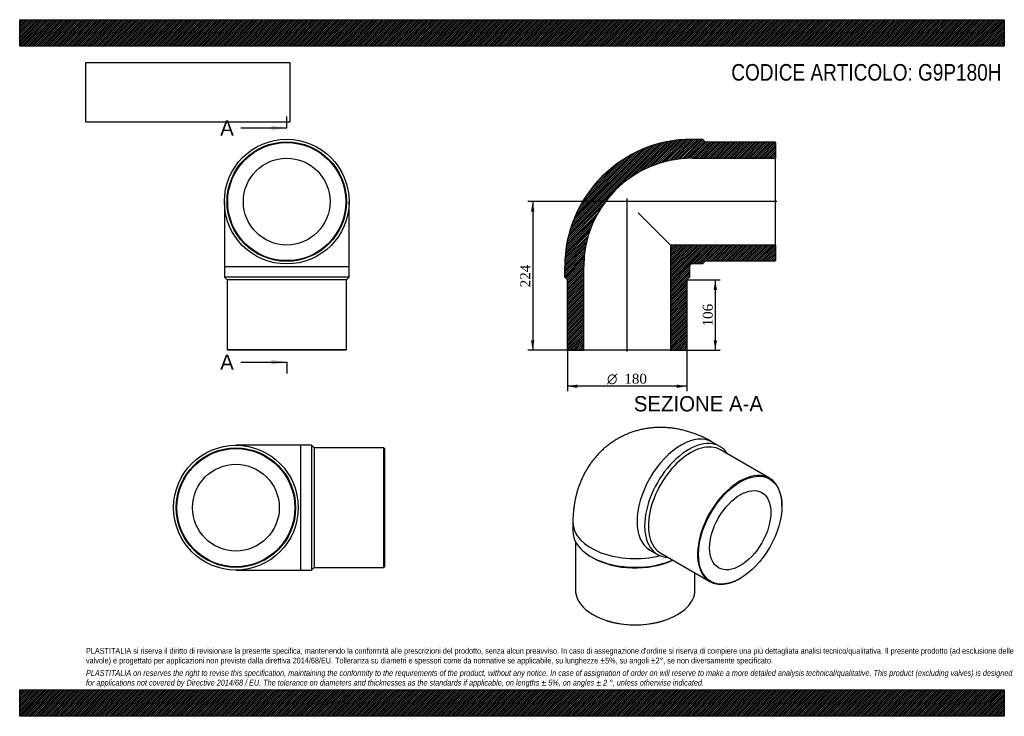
# Model space of a CAD drawing. Header units: millimetres. Extents: x 0 to 1485, y 0 to 1050.
import ezdxf
from ezdxf.enums import TextEntityAlignment as Align
from ezdxf.lldxf.tags import DXFTag

# ---------------------------------------------------------------- set-up
doc = ezdxf.new("R2010")
doc.units = ezdxf.units.MM
doc.header["$LTSCALE"] = 5
for name, color, linetype in [('Default', 7, 'Continuous'), ('DV4_Default', 7, 'Continuous'), ('G9P180H', 7, 'Continuous')]:
    doc.layers.add(name, color=color, linetype=linetype)
doc.styles.add('SEACAD_Solid_Edge_ANSI', font='seans.ttf')
doc.styles.add('SEACAD_Solid_Edge_ANSI1_Symbols', font='semeca1.ttf')
doc.styles.add('SEACAD_Times_New_Roman', font='times.ttf')
tags = doc.linetypes.add('CENTER2', pattern=[28.575, 19.05, -3.175, 3.175, -3.175]).pattern_tags.tags
tags[10:11] = [DXFTag(74, 4), DXFTag(75, 0), DXFTag(340, '0'), DXFTag(46, 0.0), DXFTag(50, 0.0), DXFTag(44, 0.0), DXFTag(45, 0.0)]
tags[8:9] = [DXFTag(74, 4), DXFTag(75, 0), DXFTag(340, '0'), DXFTag(46, 0.0), DXFTag(50, 0.0), DXFTag(44, 0.0), DXFTag(45, 0.0)]
tags[6:7] = [DXFTag(74, 4), DXFTag(75, 0), DXFTag(340, '0'), DXFTag(46, 0.0), DXFTag(50, 0.0), DXFTag(44, 0.0), DXFTag(45, 0.0)]
tags[4:5] = [DXFTag(74, 4), DXFTag(75, 0), DXFTag(340, '0'), DXFTag(46, 0.0), DXFTag(50, 0.0), DXFTag(44, 0.0), DXFTag(45, 0.0)]
doc.dimstyles.new('ANSImm', dxfattribs={"dimtxt": 15, "dimasz": 15, "dimexe": 7.5, "dimexo": 0, "dimgap": 3.75, "dimtad": 1, "dimdsep": 46, "dimtxsty": 'SEACAD_Times_New_Roman', "dimblk1": '_SE_FILLED', "dimblk2": '_SE_FILLED', "dimsah": 1, "dimcen": 7.5, "dimazin": 0, "dimtfac": 0.85, "dimtdec": 3, "dimtofl": 0, "dimtmove": 0, "dimatfit": 3, "dimfxl": 1, "dimarcsym": 0})
picture_1 = doc.add_image_def('image1.jpg', size_in_pixel=(4302, 1260))

# ---------------------------------------------------------------- blocks, each defined once
blk = doc.blocks.new('SE')
at = {"layer": 'G9P180H', "color": 7, "linetype": 'Continuous'}
for p, q in [((308.7, 775.8), (308.7, 677.8)), ((496.7, 677.8), (496.7, 775.8)), ((308.7, 677.8), (496.7, 677.8)), ((308.7, 677.8), (308.7, 661.8)), ((496.7, 661.8), (496.7, 677.8)), ((496.7, 661.8), (308.7, 661.8)), ((308.7, 661.8), (312.7, 657.8)), ((492.7, 657.8), (312.7, 657.8)), ((312.7, 657.8), (312.7, 552.8)), ((492.7, 657.8), (496.7, 661.8)), ((492.7, 552.8), (492.7, 657.8)), ((312.7, 552.8), (492.7, 552.8)), ((312.7, 552.8), (313.7, 551.8)), ((491.7, 551.8), (313.7, 551.8)), ((491.7, 551.8), (492.7, 552.8))]:
    blk.add_line(p, q, dxfattribs=at)
for radius in [94, 90, 89, 65.4]:
    blk.add_circle((402.7, 775.8), radius, dxfattribs=at)
blk = doc.blocks.new('SE1')
at = {"layer": 'G9P180H', "color": 7, "linetype": 'Continuous'}
for p, q in [((1056, 406.8), (1044.6, 413.4)), ((1131, 358.9), (1056.8, 401.7)), ((1149.7, 316.9), (1149.7, 317.7)), ((834.3, 292), (834.3, 278.9)), ((838.3, 263.2), (838.3, 189.9)), ((861.9, 240.5), (864.7, 238.9)), ((950.6, 250.6), (962, 244)), ((966.8, 245.9), (1041, 203)), ((1018.3, 189.9), (1018.3, 216.1)), ((1086, 207.5), (1086.7, 207.9)), ((864.7, 153.2), (865.4, 152.7)), ((991.3, 152.7), (992, 153.2))]:
    blk.add_line(p, q, dxfattribs=at)
for centre, major_axis, start_param, end_param in [((997.6, 332), (-47, -81.4), 3.141593, 6.283185), ((1009, 325.4), (47, 81.4), 0, 3.434367), ((1011.8, 323.8), (45, 77.9), 0, 3.141593), ((1009, 325.4), (47, 81.4), 5.990411, 6.283185), ((1086, 280.9), (-45, -77.9), 2.356194, 6.283185), ((928.3, 292), (-94, 0), 6.283169, 6.283185), ((928.3, 292), (-94, 0), 0, 1.979988), ((928.3, 278.9), (94, 0), 3.141593, 5.356045), ((928.3, 275.6), (90, 0), 3.926991, 5.394501), ((997.6, 332), (-47, -81.4), 0, 0.002379), ((1086, 280.9), (-45, -77.9), 0, 0.785398), ((928.3, 189.9), (-90, 0), 0, 3.141593), ((928.3, 189.1), (89, 0), 3.926991, 5.497787)]:
    blk.add_ellipse(centre, major_axis=major_axis, ratio=0.57735, start_param=start_param, end_param=end_param, dxfattribs=at)
for major_axis in [(44.5, 77.1), (32.7, 56.6)]:
    blk.add_ellipse((1086.7, 280.5), major_axis=major_axis, ratio=0.57735, dxfattribs=at)
blk.add_open_spline([(1044.6, 413.4), (1043.1, 414.2), (1039.9, 416.1), (1034, 419.1), (1027.4, 422.2), (1020.7, 425), (1014, 427.4), (1007.3, 429.5), (1000.5, 431.3), (993.8, 432.8), (987.1, 434), (980.4, 434.8), (973.8, 435.3), (967.2, 435.5), (960.6, 435.3), (954.2, 434.9), (947.8, 434.1), (941.5, 433.1), (935.4, 431.8), (929.3, 430.1), (923.3, 428.2), (917.5, 426), (911.8, 423.6), (906.3, 420.8), (900.9, 417.8), (895.6, 414.6), (890.6, 411.1), (885.7, 407.4), (881, 403.5), (876.5, 399.3), (872.2, 394.9), (868.2, 390.3), (864.3, 385.6), (860.6, 380.6), (857.2, 375.4), (854, 370.1), (851, 364.6), (848.2, 358.9), (845.7, 353.1), (843.4, 347.1), (841.4, 341), (839.6, 334.7), (838.1, 328.3), (836.8, 321.7), (835.8, 315), (835, 308.1), (834.5, 301.2), (834.4, 295.6), (834.3, 292.7), (834.3, 292)], degree=3, knots=[0, 0, 0, 0, 0.015562, 0.039985, 0.064334, 0.088475, 0.112375, 0.13601, 0.159365, 0.182435, 0.205223, 0.227738, 0.249993, 0.272002, 0.293784, 0.315355, 0.336734, 0.35794, 0.378989, 0.399899, 0.420685, 0.441364, 0.461952, 0.482462, 0.502911, 0.523314, 0.543681, 0.564026, 0.584366, 0.604715, 0.625089, 0.645506, 0.665983, 0.686537, 0.707189, 0.727956, 0.748859, 0.76992, 0.791158, 0.812595, 0.83425, 0.85614, 0.878281, 0.900684, 0.923354, 0.94629, 0.969483, 0.992917, 1, 1, 1, 1], dxfattribs=at)
blk = doc.blocks.new('SE2')
at = {"layer": 'G9P180H', "color": 7, "linetype": 'Continuous'}
for p, q in [((424.1, 408.5), (326.1, 408.5)), ((424.1, 220.5), (424.1, 408.5)), ((440.1, 408.5), (424.1, 408.5)), ((440.1, 408.5), (440.1, 220.5)), ((444.1, 404.5), (440.1, 408.5)), ((444.1, 404.5), (444.1, 224.5)), ((549.1, 404.5), (444.1, 404.5)), ((549.1, 224.5), (549.1, 404.5)), ((550.1, 403.5), (549.1, 404.5)), ((550.1, 403.5), (550.1, 225.5)), ((440.1, 220.5), (444.1, 224.5)), ((444.1, 224.5), (549.1, 224.5)), ((549.1, 224.5), (550.1, 225.5)), ((326.1, 220.5), (424.1, 220.5)), ((424.1, 220.5), (440.1, 220.5))]:
    blk.add_line(p, q, dxfattribs=at)
for radius in [94, 90, 89, 65.4]:
    blk.add_circle((326.1, 314.5), radius, dxfattribs=at)
blk = doc.blocks.new('SE4')
at = {"color": 7, "linetype": 'Continuous', "style": 'SEACAD_Solid_Edge_ANSI'}
blk.add_text('A', height=23, dxfattribs=at).set_placement((302.4, 898.3), align=Align.TOP_LEFT)
blk = doc.blocks.new('SE5')
at = {"color": 7, "linetype": 'Continuous', "style": 'SEACAD_Solid_Edge_ANSI'}
blk.add_text('A', height=23, dxfattribs=at).set_placement((302.4, 545.3), align=Align.TOP_LEFT)
blk = doc.blocks.new('SEANNOT_GROUP')
at = {"linetype": 'Continuous'}
blk.add_hatch(color=7, dxfattribs=at).paths.add_polyline_path([(379.7, 883), (402.7, 886.8), (379.7, 890.6)])
at = {"color": 7, "linetype": 'Continuous'}
blk.add_lwpolyline([(333.7, 886.8), (402.7, 886.8)], dxfattribs=at)
blk = doc.blocks.new('SEANNOT_GROUP1')
at = {"linetype": 'Continuous'}
blk.add_hatch(color=7, dxfattribs=at).paths.add_polyline_path([(379.7, 530), (402.7, 533.8), (379.7, 537.6)])
at = {"color": 7, "linetype": 'Continuous'}
blk.add_lwpolyline([(333.7, 533.8), (402.7, 533.8)], dxfattribs=at)
blk = doc.blocks.new('SE3')
at = {"layer": 'Default', "color": 7, "linetype": 'CENTER2'}
for p, q in [((402.7, 886.8), (402.7, 904.1)), ((402.7, 533.8), (402.7, 516.6))]:
    blk.add_line(p, q, dxfattribs=at)
at = {"layer": 'Default', "color": 7, "linetype": 'CENTER2', "const_width": 0.0001}
blk.add_lwpolyline([(402.7, 886.8), (402.7, 533.8)], dxfattribs=at)
at = {"layer": 'Default'}
for name in ['SE4', 'SEANNOT_GROUP', 'SE5', 'SEANNOT_GROUP1']:
    blk.add_blockref(name, (0, 0), dxfattribs=at)
blk = doc.blocks.new('SE6')
at = {"layer": 'G9P180H', "linetype": 'Continuous'}
h = blk.add_hatch(dxfattribs=at)
h.set_pattern_fill('LINE', scale=0.629921, angle=45, style=0)
edge = h.paths.add_edge_path()
edge.add_line((1139, 865.8), (1034, 865.8))
edge.add_line((1034, 865.8), (1030, 869.8))
edge.add_line((1030, 869.8), (1014, 869.8))
edge.add_arc((1014, 677.8), 192, 90, 180)
edge.add_line((822, 677.8), (822, 661.8))
edge.add_line((822, 661.8), (826, 657.8))
edge.add_line((826, 657.8), (826, 552.8))
edge.add_line((826, 552.8), (827, 551.8))
edge.add_line((827, 551.8), (850.6, 551.8))
edge.add_line((850.6, 551.8), (850.6, 677.8))
edge.add_arc((1014, 677.8), 163.4, 90, 180, ccw=False)
edge.add_line((1014, 841.2), (1140, 841.2))
edge.add_line((1140, 841.2), (1140, 864.8))
edge.add_line((1140, 864.8), (1139, 865.8))
h = blk.add_hatch(dxfattribs=at)
h.set_pattern_fill('LINE', scale=0.629921, angle=45, style=0)
edge = h.paths.add_edge_path()
edge.add_line((1140, 686.8), (1140, 710.4))
edge.add_line((1140, 710.4), (981.4, 710.4))
edge.add_line((981.4, 710.4), (981.4, 551.8))
edge.add_line((981.4, 551.8), (1005, 551.8))
edge.add_line((1005, 551.8), (1006, 552.8))
edge.add_line((1006, 552.8), (1006, 657.8))
edge.add_line((1006, 657.8), (1010, 661.8))
edge.add_line((1010, 661.8), (1010, 677.8))
edge.add_arc((1014, 677.8), 4, 90, 180, ccw=False)
edge.add_line((1014, 681.8), (1030, 681.8))
edge.add_line((1030, 681.8), (1034, 685.8))
edge.add_line((1034, 685.8), (1139, 685.8))
edge.add_line((1139, 685.8), (1140, 686.8))
at = {"layer": 'DV4_Default', "color": 7, "linetype": 'CENTER2'}
for p, q in [((1141.8, 775.8), (911.6, 775.8)), ((916, 550), (916, 780.3))]:
    blk.add_line(p, q, dxfattribs=at)
at = {"layer": 'G9P180H', "color": 7, "linetype": 'Continuous'}
for p, q in [((1014, 869.8), (1030, 869.8)), ((1030, 869.8), (1034, 865.8)), ((1034, 865.8), (1139, 865.8)), ((1139, 865.8), (1140, 864.8)), ((1140, 864.8), (1140, 841.2)), ((1014, 841.2), (1140, 841.2)), ((1140, 710.4), (1140, 841.2)), ((932.8, 759), (981.4, 710.4)), ((1140, 710.4), (981.4, 710.4)), ((981.4, 710.4), (981.4, 551.8)), ((1140, 710.4), (1140, 686.8)), ((1034, 685.8), (1030, 681.8)), ((1139, 685.8), (1034, 685.8)), ((1140, 686.8), (1139, 685.8)), ((822, 661.8), (822, 677.8)), ((850.6, 551.8), (850.6, 677.8)), ((1010, 677.8), (1010, 661.8)), ((1030, 681.8), (1014, 681.8)), ((826, 657.8), (822, 661.8)), ((826, 552.8), (826, 657.8)), ((1010, 661.8), (1006, 657.8)), ((1006, 657.8), (1006, 552.8)), ((827, 551.8), (826, 552.8)), ((827, 551.8), (850.6, 551.8)), ((981.4, 551.8), (850.6, 551.8)), ((981.4, 551.8), (1005, 551.8)), ((1006, 552.8), (1005, 551.8))]:
    blk.add_line(p, q, dxfattribs=at)
for radius in [192, 163.4, 4]:
    blk.add_arc((1014, 677.8), radius, 90, 180, dxfattribs=at)
blk = doc.blocks.new('GDimGGroup')
at = {"layer": 'Default', "linetype": 'Continuous'}
for points in [[(841, 495), (841, 500), (826, 497.5)], [(991, 495), (1006, 497.5), (991, 500)]]:
    blk.add_hatch(color=7, dxfattribs=at).paths.add_polyline_path(points)
at = {"layer": 'Default', "color": 7, "linetype": 'Continuous'}
for p, q in [((826, 552.8), (826, 490)), ((1006, 552.8), (1006, 490)), ((1006, 497.5), (826, 497.5))]:
    blk.add_line(p, q, dxfattribs=at)
for s, style, p in [('O', 'SEACAD_Solid_Edge_ANSI1_Symbols', (885.9, 516.3)), ('180', 'SEACAD_Times_New_Roman', (912, 516.3))]:
    blk.add_text(s, height=15, dxfattribs=dict(at, style=style)).set_placement(p, align=Align.TOP_LEFT)
blk = doc.blocks.new('DMBLK157')
at = {"layer": 'Default', "linetype": 'Continuous'}
for points in [[(1051.6, 642.8), (1049.1, 657.8), (1046.6, 642.8)], [(1051.6, 566.8), (1046.6, 566.8), (1049.1, 551.8)]]:
    blk.add_hatch(color=7, dxfattribs=at).paths.add_polyline_path(points)
at = {"layer": 'Default', "color": 7, "linetype": 'Continuous'}
for p, q in [((1006, 657.8), (1056.6, 657.8)), ((1049.1, 657.8), (1049.1, 551.8)), ((981.4, 551.8), (1056.6, 551.8))]:
    blk.add_line(p, q, dxfattribs=at)
at = {"layer": 'Default', "color": 7, "linetype": 'Continuous', "style": 'SEACAD_Times_New_Roman'}
blk.add_text('106', height=15, rotation=90, dxfattribs=at).set_placement((1030.3, 587.7), align=Align.TOP_LEFT)
blk = doc.blocks.new('_SE_FILLED')
at = {"color": 0}
blk.add_line((0, 0), (-1, 0), dxfattribs=at)
blk.add_solid([(0, 0), (-1, -0.1665), (-1, 0.1665), (0, 0)], dxfattribs=at)
blk = doc.blocks.new('DMBLK158')
at = {"layer": 'Default', "linetype": 'Continuous'}
for points in [[(771.2, 760.8), (776.2, 760.8), (773.7, 775.8)], [(771.2, 566.8), (773.7, 551.8), (776.2, 566.8)]]:
    blk.add_hatch(color=7, dxfattribs=at).paths.add_polyline_path(points)
at = {"layer": 'Default', "color": 7, "linetype": 'Continuous'}
for p, q in [((916, 775.8), (766.2, 775.8)), ((773.7, 775.8), (773.7, 551.8)), ((850.6, 551.8), (766.2, 551.8))]:
    blk.add_line(p, q, dxfattribs=at)
at = {"layer": 'Default', "color": 7, "linetype": 'Continuous', "style": 'SEACAD_Times_New_Roman'}
blk.add_text('224', height=15, rotation=90, dxfattribs=at).set_placement((755, 646.7), align=Align.TOP_LEFT)

msp = doc.modelspace()

# ---------------------------------------------------------------- hatches: boundary and pattern name
at = {"layer": 'Default', "linetype": 'Continuous'}
h = msp.add_hatch(dxfattribs=at)
h.set_pattern_fill('LINE', scale=0.629921, angle=45, style=0)
h.paths.add_polyline_path([(1485, 1010), (1485, 1050), (0, 1050), (0, 1010)])
for points in [[(1485, 1010), (1485, 1050), (0, 1050), (0, 1010)], [(1485, 0), (1485, 40), (0, 40), (0, 0)]]:
    msp.add_hatch(color=7, dxfattribs=at).paths.add_polyline_path(points)
h = msp.add_hatch(dxfattribs=at)
h.set_pattern_fill('LINE', scale=0.629921, angle=45, style=0)
h.paths.add_polyline_path([(1485, 0), (1485, 40), (0, 40), (0, 0)])

# ---------------------------------------------------------------- linework, layer by layer
at = {"layer": 'Default', "color": 7, "linetype": 'Continuous'}
for p, q in [((0, 1050), (1485, 1050)), ((0, 1010), (0, 1050)), ((1485, 1050), (1485, 1010)), ((1485, 1010), (0, 1010)), ((0, 40), (1485, 40)), ((0, 0), (0, 40)), ((1485, 40), (1485, 0)), ((1485, 0), (0, 0))]:
    msp.add_line(p, q, dxfattribs=at)

# ---------------------------------------------------------------- block references
at = {"layer": 'Default'}
for name in ['SE3', 'SE', 'SE6', 'GDimGGroup', 'SE1', 'SE2']:
    msp.add_blockref(name, (0, 0), dxfattribs=at)

# ---------------------------------------------------------------- texts
at = {"layer": 'Default', "color": 7, "linetype": 'Continuous', "style": 'SEACAD_Solid_Edge_ANSI'}
msp.add_text('SEZIONE A-A', height=23, dxfattribs=at).set_placement((926.237, 482.618), align=Align.TOP_LEFT)
at = {"layer": 'Default', "attachment_point": 1}
for s, insert, char_height, width in [('{\\fArial Narrow|b0||i0||c0|p34;\\C7;\\H25.;\\W1.;CODICE ARTICOLO: G9P180H}', (1073.293, 983.154), 25, 410.66336), ("{\\fArial Narrow|b0||i0||c0|p34;\\C7;\\H8.75;\\W1.;PLASTITALIA si riserva il diritto di revisionare la presente specifica, mantenendo la conformità alle prescrizioni del prodotto, senza alcun preavviso. In caso di assegnazione d'ordine si riserva di compiere una più dettagliata analisi tecnico/qualitativa. Il presente prodotto (ad esclusione delle \\P}{\\fArial Narrow|b0||i0||c0|p34;\\C7;\\H8.75;\\W1.;valvole) è progettato per applicazioni non previste dalla direttiva 2014/68/EU. Tolleranza su diametri e spessori come da normative se applicabile, su lunghezze ±5%, su angoli ±2°, se non diversamente specificato.\\P}{\\fArial Narrow|b0||i0||c0|p34;\\C7;\\H2.5;\\W1.;   \\P}{\\fArial Narrow|b0||i1||c0|p34;\\C7;\\H8.75;\\W1.;PLASTITALIA on reserves the right to revise this specification, maintaining the conformity to the requirements of the product, without any notice. In case of assignation of order on will reserve to make a more detailed analysis technical/qualitative. This product (excluding valves) is designed \\P}{\\fArial Narrow|b0||i1||c0|p34;\\C7;\\H8.75;\\W1.;for applications not covered by Directive 2014/68 / EU. The tolerance on diameters and thicknesses as the standards if applicable, on lengths ± 5%, on angles ± 2 °, unless otherwise indicated.\\P}", (100, 103.012), 8.75, 1285)]:
    msp.add_mtext(s, dxfattribs=dict(at, insert=insert, char_height=char_height, width=width))

# ---------------------------------------------------------------- dimensions: what is measured, and where the dimension line sits
at = {"layer": 'Default', "color": 7, "linetype": 'Continuous'}
for base, p1, p2, picture, middle in [((749.645, 581.276), (916.016, 775.797), (850.616, 551.797), 'DMBLK158', (773.738, 663.797)), ((1049.088, 551.797), (1006.016, 657.797), (981.416, 551.797), 'DMBLK157', (1049.088, 604.797))]:
    dim = msp.add_linear_dim(base=base, p1=p1, p2=p2, angle=90, text='\\A1;<>', dimstyle='ANSImm', dxfattribs=at)
    dim.commit()
    dim.dimension.update_dxf_attribs({"geometry": picture, "text_midpoint": middle, "dimtype": 160})

# ---------------------------------------------------------------- pictures from other files: only their frames are drawn
image = msp.add_image(picture_1, insert=(100, 895.516), size_in_units=(307.286, 90))
image.dxf.flags = 7

doc.saveas('drawing.dxf')
